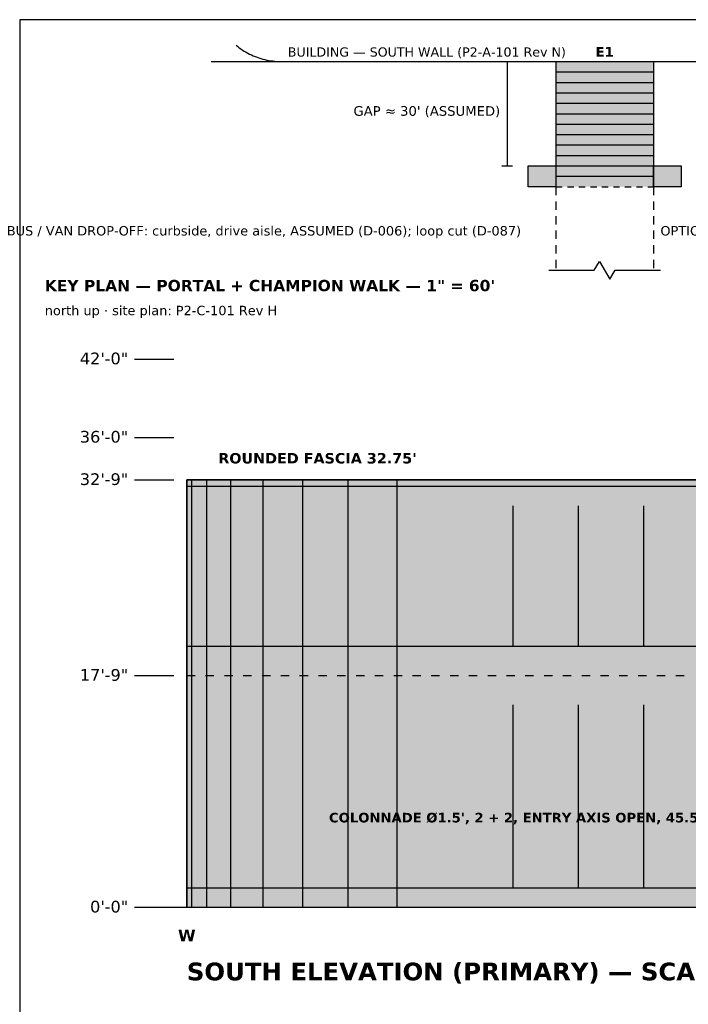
# Model space of a CAD drawing. Header units: inches. Extents: x 0.5 to 16.5, y 0.5 to 10.5.
# Tile 3 of 24: x 0.5 to 3.7, y 5.8 to 10.5. Entities that reach past the tile are written whole.
import ezdxf
from ezdxf.enums import TextEntityAlignment as Align

# ---------------------------------------------------------------- set-up
doc = ezdxf.new("R2010")
doc.units = ezdxf.units.IN
doc.header["$MEASUREMENT"] = 0
for name, color, linetype in [('A-ELEV-DATM', 7, 'Continuous'), ('A-ELEV-FACD', 7, 'Continuous'), ('A-ELEV-FILL', 7, 'Continuous'), ('A-ELEV-HIDN', 7, 'Continuous'), ('A-ELEV-IDEN', 7, 'Continuous'), ('A-ELEV-OTLN', 7, 'Continuous'), ('G-ANNO-TTLB', 7, 'Continuous')]:
    doc.layers.add(name, color=color, linetype=linetype)
doc.styles.add('KS-BOLD', font='DejaVuSans-Bold.ttf')
doc.styles.add('KS-REG', font='DejaVuSans.ttf')

msp = doc.modelspace()

# ---------------------------------------------------------------- hatches: boundary and pattern name
at = {"layer": 'A-ELEV-FILL', "true_color": 0xb5654a}
msp.add_hatch(color=7, dxfattribs=at).paths.add_polyline_path([(3.0667, 10.3), (3.5333, 10.3), (3.5333, 9.7), (3.0667, 9.7)])
at = {"layer": 'A-ELEV-FILL', "true_color": 0xe4e4e4}
msp.add_hatch(color=7, dxfattribs=at).paths.add_polyline_path([(1.3, 6.25), (14.425, 6.25), (14.425, 8.2969), (1.3, 8.2969)])
at = {"layer": 'A-ELEV-FILL', "true_color": 0xc9c6be}
msp.add_hatch(color=7, dxfattribs=at).paths.add_polyline_path([(1.3, 6.25), (14.425, 6.25), (14.425, 8.2969), (1.3, 8.2969)])
at = {"layer": 'A-ELEV-FILL', "true_color": 0x918f89}
for points in [[(1.3, 8.1719), (1.324, 8.1719), (1.324, 8.2969), (1.3, 8.2969)], [(1.3, 7.2188), (1.324, 7.2188), (1.324, 7.5), (1.3, 7.5)], [(1.3, 6.25), (1.324, 6.25), (1.324, 6.3438), (1.3, 6.3438)]]:
    msp.add_hatch(color=7, dxfattribs=at).paths.add_polyline_path(points)
at = {"layer": 'A-ELEV-FILL', "true_color": 0x98958f}
for points in [[(1.324, 8.1719), (1.3952, 8.1719), (1.3952, 8.2969), (1.324, 8.2969)], [(1.324, 7.2188), (1.3952, 7.2188), (1.3952, 7.5), (1.324, 7.5)], [(1.324, 6.25), (1.3952, 6.25), (1.3952, 6.3438), (1.324, 6.3438)]]:
    msp.add_hatch(color=7, dxfattribs=at).paths.add_polyline_path(points)
at = {"layer": 'A-ELEV-FILL', "true_color": 0x9f9c96}
for points in [[(1.3952, 8.1719), (1.5107, 8.1719), (1.5107, 8.2969), (1.3952, 8.2969)], [(1.3952, 7.2188), (1.5107, 7.2188), (1.5107, 7.5), (1.3952, 7.5)], [(1.3952, 6.25), (1.5107, 6.25), (1.5107, 6.3438), (1.3952, 6.3438)]]:
    msp.add_hatch(color=7, dxfattribs=at).paths.add_polyline_path(points)
at = {"layer": 'A-ELEV-FILL', "true_color": 0xa6a39d}
for points in [[(1.5107, 8.1719), (1.6661, 8.1719), (1.6661, 8.2969), (1.5107, 8.2969)], [(1.5107, 7.2188), (1.6661, 7.2188), (1.6661, 7.5), (1.5107, 7.5)], [(1.5107, 6.25), (1.6661, 6.25), (1.6661, 6.3438), (1.5107, 6.3438)]]:
    msp.add_hatch(color=7, dxfattribs=at).paths.add_polyline_path(points)
at = {"layer": 'A-ELEV-FILL', "true_color": 0xadaaa3}
for points in [[(1.6661, 8.1719), (1.8555, 8.1719), (1.8555, 8.2969), (1.6661, 8.2969)], [(1.6661, 7.2188), (1.8555, 7.2188), (1.8555, 7.5), (1.6661, 7.5)], [(1.6661, 6.25), (1.8555, 6.25), (1.8555, 6.3438), (1.6661, 6.3438)]]:
    msp.add_hatch(color=7, dxfattribs=at).paths.add_polyline_path(points)
at = {"layer": 'A-ELEV-FILL', "true_color": 0xb4b1aa}
for points in [[(1.8555, 8.1719), (2.0716, 8.1719), (2.0716, 8.2969), (1.8555, 8.2969)], [(1.8555, 7.2188), (2.0716, 7.2188), (2.0716, 7.5), (1.8555, 7.5)], [(1.8555, 6.25), (2.0716, 6.25), (2.0716, 6.3438), (1.8555, 6.3438)]]:
    msp.add_hatch(color=7, dxfattribs=at).paths.add_polyline_path(points)
at = {"layer": 'A-ELEV-FILL', "true_color": 0xbbb8b1}
for points in [[(2.0716, 8.1719), (2.3061, 8.1719), (2.3061, 8.2969), (2.0716, 8.2969)], [(2.0716, 7.2188), (2.3061, 7.2188), (2.3061, 7.5), (2.0716, 7.5)], [(2.0716, 6.25), (2.3061, 6.25), (2.3061, 6.3438), (2.0716, 6.3438)]]:
    msp.add_hatch(color=7, dxfattribs=at).paths.add_polyline_path(points)
at = {"layer": 'A-ELEV-FILL', "true_color": 0xc2bfb7}
for points in [[(2.3061, 8.1719), (2.55, 8.1719), (2.55, 8.2969), (2.3061, 8.2969)], [(2.3061, 7.2188), (2.55, 7.2188), (2.55, 7.5), (2.3061, 7.5)], [(2.3061, 6.25), (2.55, 6.25), (2.55, 6.3438), (2.3061, 6.3438)]]:
    msp.add_hatch(color=7, dxfattribs=at).paths.add_polyline_path(points)
at = {"layer": 'A-ELEV-FILL', "true_color": 0x4f6a7d}
for points in [[(1.3, 7.5), (14.425, 7.5), (14.425, 8.1719), (1.3, 8.1719)], [(1.3, 6.3438), (14.425, 6.3438), (14.425, 7.2188), (1.3, 7.2188)]]:
    msp.add_hatch(color=7, dxfattribs=at).paths.add_polyline_path(points)
at = {"layer": 'A-ELEV-FILL', "true_color": 0x394c5a}
for points in [[(1.3, 7.5), (1.324, 7.5), (1.324, 8.1719), (1.3, 8.1719)], [(1.3, 6.3438), (1.324, 6.3438), (1.324, 7.2188), (1.3, 7.2188)]]:
    msp.add_hatch(color=7, dxfattribs=at).paths.add_polyline_path(points)
at = {"layer": 'A-ELEV-FILL', "true_color": 0x3c505e}
for points in [[(1.324, 7.5), (1.3952, 7.5), (1.3952, 8.1719), (1.324, 8.1719)], [(1.324, 6.3438), (1.3952, 6.3438), (1.3952, 7.2188), (1.324, 7.2188)]]:
    msp.add_hatch(color=7, dxfattribs=at).paths.add_polyline_path(points)
at = {"layer": 'A-ELEV-FILL', "true_color": 0x3e5463}
for points in [[(1.3952, 7.5), (1.5107, 7.5), (1.5107, 8.1719), (1.3952, 8.1719)], [(1.3952, 6.3438), (1.5107, 6.3438), (1.5107, 7.2188), (1.3952, 7.2188)]]:
    msp.add_hatch(color=7, dxfattribs=at).paths.add_polyline_path(points)
at = {"layer": 'A-ELEV-FILL', "true_color": 0x415767}
for points in [[(1.5107, 7.5), (1.6661, 7.5), (1.6661, 8.1719), (1.5107, 8.1719)], [(1.5107, 6.3438), (1.6661, 6.3438), (1.6661, 7.2188), (1.5107, 7.2188)]]:
    msp.add_hatch(color=7, dxfattribs=at).paths.add_polyline_path(points)
at = {"layer": 'A-ELEV-FILL', "true_color": 0x445b6c}
for points in [[(1.6661, 7.5), (1.8555, 7.5), (1.8555, 8.1719), (1.6661, 8.1719)], [(1.6661, 6.3438), (1.8555, 6.3438), (1.8555, 7.2188), (1.6661, 7.2188)]]:
    msp.add_hatch(color=7, dxfattribs=at).paths.add_polyline_path(points)
at = {"layer": 'A-ELEV-FILL', "true_color": 0x475f70}
for points in [[(1.8555, 7.5), (2.0716, 7.5), (2.0716, 8.1719), (1.8555, 8.1719)], [(1.8555, 6.3438), (2.0716, 6.3438), (2.0716, 7.2188), (1.8555, 7.2188)]]:
    msp.add_hatch(color=7, dxfattribs=at).paths.add_polyline_path(points)
at = {"layer": 'A-ELEV-FILL', "true_color": 0x496374}
for points in [[(2.0716, 7.5), (2.3061, 7.5), (2.3061, 8.1719), (2.0716, 8.1719)], [(2.0716, 6.3438), (2.3061, 6.3438), (2.3061, 7.2188), (2.0716, 7.2188)]]:
    msp.add_hatch(color=7, dxfattribs=at).paths.add_polyline_path(points)
at = {"layer": 'A-ELEV-FILL', "true_color": 0x4c6679}
for points in [[(2.3061, 7.5), (2.55, 7.5), (2.55, 8.1719), (2.3061, 8.1719)], [(2.3061, 6.3438), (2.55, 6.3438), (2.55, 7.2188), (2.3061, 7.2188)]]:
    msp.add_hatch(color=7, dxfattribs=at).paths.add_polyline_path(points)
at = {"layer": 'A-ELEV-OTLN', "true_color": 0xd8ccb0}
for points in [[(2.9333, 9.8), (3.0667, 9.8), (3.0667, 9.7), (2.9333, 9.7)], [(3.5333, 9.8), (3.6667, 9.8), (3.6667, 9.7), (3.5333, 9.7)]]:
    msp.add_hatch(color=7, dxfattribs=at).paths.add_polyline_path(points)

# ---------------------------------------------------------------- linework, layer by layer
at = {"layer": 'A-ELEV-DATM'}
for p, q in [((2.8083, 10.3), (2.8583, 10.3)), ((2.8333, 10.3), (2.8333, 9.8)), ((2.8083, 9.8), (2.8583, 9.8)), ((1.05, 8.875), (1.2375, 8.875)), ((1.05, 8.5), (1.2375, 8.5)), ((1.05, 8.2969), (1.2375, 8.2969)), ((1.05, 7.3594), (1.2375, 7.3594)), ((1.05, 6.25), (1.2375, 6.25))]:
    msp.add_line(p, q, dxfattribs=at)
at = {"layer": 'A-ELEV-FACD'}
for p, q in [((1.3, 8.2969), (14.425, 8.2969)), ((1.3, 6.25), (1.3, 8.2969)), ((1.3, 8.2656), (14.425, 8.2656)), ((1.324, 6.25), (1.324, 8.2969)), ((1.3952, 6.25), (1.3952, 8.2969)), ((1.5107, 6.25), (1.5107, 8.2969)), ((1.6661, 6.25), (1.6661, 8.2969)), ((1.8555, 6.25), (1.8555, 8.2969)), ((2.0716, 6.25), (2.0716, 8.2969)), ((2.3061, 6.25), (2.3061, 8.2969)), ((2.8625, 7.5), (2.8625, 8.1719)), ((3.175, 7.5), (3.175, 8.1719)), ((3.4875, 7.5), (3.4875, 8.1719)), ((1.3, 7.5), (14.425, 7.5)), ((2.8625, 6.3438), (2.8625, 7.2188)), ((3.175, 6.3438), (3.175, 7.2188)), ((3.4875, 6.3438), (3.4875, 7.2188)), ((1.3, 6.3438), (14.425, 6.3438))]:
    msp.add_line(p, q, dxfattribs=at)
at = {"layer": 'A-ELEV-FILL'}
for p, q in [((1.4167, 10.3), (4.9167, 10.3)), ((3.0667, 10.25), (3.5333, 10.25)), ((3.0667, 10.2), (3.5333, 10.2)), ((3.0667, 10.15), (3.5333, 10.15)), ((3.0667, 10.1), (3.5333, 10.1)), ((3.0667, 10.05), (3.5333, 10.05)), ((3.0667, 10), (3.5333, 10)), ((3.0667, 9.95), (3.5333, 9.95)), ((3.0667, 9.9), (3.5333, 9.9)), ((3.0667, 9.85), (3.5333, 9.85)), ((3.0667, 9.8), (3.5333, 9.8)), ((3.0667, 9.75), (3.5333, 9.75))]:
    msp.add_line(p, q, dxfattribs=at)
at = {"layer": 'A-ELEV-HIDN'}
for p, q in [((3.0667, 9.8), (3.0967, 9.8)), ((3.1217, 9.8), (3.1517, 9.8)), ((3.1767, 9.8), (3.2067, 9.8)), ((3.2317, 9.8), (3.2617, 9.8)), ((3.2867, 9.8), (3.3167, 9.8)), ((3.3417, 9.8), (3.3717, 9.8)), ((3.3967, 9.8), (3.4267, 9.8)), ((3.4517, 9.8), (3.4817, 9.8)), ((3.5067, 9.8), (3.5333, 9.8)), ((3.0667, 9.7), (3.0667, 9.66)), ((3.0667, 9.7), (3.0967, 9.7)), ((3.1217, 9.7), (3.1517, 9.7)), ((3.1767, 9.7), (3.2067, 9.7)), ((3.2317, 9.7), (3.2617, 9.7)), ((3.2867, 9.7), (3.3167, 9.7)), ((3.3417, 9.7), (3.3717, 9.7)), ((3.3967, 9.7), (3.4267, 9.7)), ((3.4517, 9.7), (3.4817, 9.7)), ((3.5067, 9.7), (3.5333, 9.7)), ((3.5333, 9.7), (3.5333, 9.66)), ((3.0667, 9.63), (3.0667, 9.59)), ((3.5333, 9.63), (3.5333, 9.59)), ((3.0667, 9.56), (3.0667, 9.52)), ((3.5333, 9.56), (3.5333, 9.52)), ((3.0667, 9.49), (3.0667, 9.45)), ((3.5333, 9.49), (3.5333, 9.45)), ((3.0667, 9.42), (3.0667, 9.38)), ((3.5333, 9.42), (3.5333, 9.38)), ((3.0667, 9.35), (3.0667, 9.31)), ((3.5333, 9.35), (3.5333, 9.31)), ((1.3, 7.3594), (1.34, 7.3594)), ((1.39, 7.3594), (1.43, 7.3594)), ((1.48, 7.3594), (1.52, 7.3594)), ((1.57, 7.3594), (1.61, 7.3594)), ((1.66, 7.3594), (1.7, 7.3594)), ((1.75, 7.3594), (1.79, 7.3594)), ((1.84, 7.3594), (1.88, 7.3594)), ((1.93, 7.3594), (1.97, 7.3594)), ((2.02, 7.3594), (2.06, 7.3594)), ((2.11, 7.3594), (2.15, 7.3594)), ((2.2, 7.3594), (2.24, 7.3594)), ((2.29, 7.3594), (2.33, 7.3594)), ((2.38, 7.3594), (2.42, 7.3594)), ((2.47, 7.3594), (2.51, 7.3594)), ((2.56, 7.3594), (2.6, 7.3594)), ((2.65, 7.3594), (2.69, 7.3594)), ((2.74, 7.3594), (2.78, 7.3594)), ((2.83, 7.3594), (2.87, 7.3594)), ((2.92, 7.3594), (2.96, 7.3594)), ((3.01, 7.3594), (3.05, 7.3594)), ((3.1, 7.3594), (3.14, 7.3594)), ((3.19, 7.3594), (3.23, 7.3594)), ((3.28, 7.3594), (3.32, 7.3594)), ((3.37, 7.3594), (3.41, 7.3594)), ((3.46, 7.3594), (3.5, 7.3594)), ((3.55, 7.3594), (3.59, 7.3594)), ((3.64, 7.3594), (3.68, 7.3594))]:
    msp.add_line(p, q, dxfattribs=at)
at = {"layer": 'A-ELEV-OTLN'}
for p, q in [((1.5357, 10.378), (1.5433, 10.3719)), ((1.5433, 10.3719), (1.5509, 10.366)), ((1.5509, 10.366), (1.5588, 10.3603)), ((1.5588, 10.3603), (1.5668, 10.3548)), ((1.5668, 10.3548), (1.575, 10.3496)), ((1.575, 10.3496), (1.5833, 10.3447)), ((1.5833, 10.3447), (1.5918, 10.3399)), ((1.5918, 10.3399), (1.6004, 10.3355)), ((1.6004, 10.3355), (1.6091, 10.3312)), ((1.6091, 10.3312), (1.618, 10.3273)), ((1.618, 10.3273), (1.6269, 10.3236)), ((1.6269, 10.3236), (1.636, 10.3201)), ((1.636, 10.3201), (1.6452, 10.3169)), ((1.6452, 10.3169), (1.6544, 10.314)), ((1.6544, 10.314), (1.6637, 10.3114)), ((1.6637, 10.3114), (1.6731, 10.309)), ((1.6731, 10.309), (1.6826, 10.3069)), ((1.6826, 10.3069), (1.6921, 10.3051)), ((1.6921, 10.3051), (1.7017, 10.3035)), ((1.7017, 10.3035), (1.7113, 10.3023)), ((1.7113, 10.3023), (1.7209, 10.3013)), ((1.7209, 10.3013), (1.7306, 10.3006)), ((1.7306, 10.3006), (1.7403, 10.3001)), ((1.7403, 10.3001), (1.75, 10.3)), ((1.75, 10.3), (4.5833, 10.3)), ((3.0667, 10.3), (3.0667, 9.7)), ((3.5333, 10.3), (3.5333, 9.7)), ((3.25, 9.3), (3.275, 9.3417)), ((3.275, 9.3417), (3.325, 9.2583)), ((3.0333, 9.3), (3.25, 9.3)), ((3.325, 9.2583), (3.35, 9.3)), ((3.35, 9.3), (3.5667, 9.3)), ((1.175, 6.25), (16.425, 6.25))]:
    msp.add_line(p, q, dxfattribs=at)
for points in [[(2.9333, 9.8), (3.0667, 9.8), (3.0667, 9.7), (2.9333, 9.7)], [(3.5333, 9.8), (3.6667, 9.8), (3.6667, 9.7), (3.5333, 9.7)], [(1.3, 6.25), (14.425, 6.25), (14.425, 8.2969), (1.3, 8.2969)]]:
    msp.add_lwpolyline(points, close=True, dxfattribs=at)
at = {"layer": 'G-ANNO-TTLB'}
msp.add_lwpolyline([(0.5, 0.5), (16.5, 0.5), (16.5, 10.5), (0.5, 10.5)], close=True, dxfattribs=at)

# ---------------------------------------------------------------- texts
at = {"layer": 'A-ELEV-DATM', "style": 'KS-REG'}
for s, height, p in [("GAP ≈ 30' (ASSUMED)", 0.046, (2.8, 10.04)), ('42\'-0"', 0.056, (1.0188, 8.85)), ('36\'-0"', 0.056, (1.0188, 8.475)), ('32\'-9"', 0.056, (1.0188, 8.2719)), ('17\'-9"', 0.056, (1.0188, 7.3344)), ('0\'-0"', 0.056, (1.0188, 6.225))]:
    msp.add_text(s, height=height, dxfattribs=at).set_placement(p, align=Align.RIGHT)
at = {"layer": 'A-ELEV-IDEN'}
for s, height, style, p in [('BUILDING — SOUTH WALL (P2-A-101 Rev N)', 0.044, 'KS-REG', (1.7833, 10.3233)), ('OPTION: extend the walk to parking later', 0.045, 'KS-REG', (3.5667, 9.4667)), ('KEY PLAN — PORTAL + CHAMPION WALK — 1" = 60\'', 0.054, 'KS-BOLD', (0.62, 9.2)), ('north up · site plan: P2-C-101 Rev H', 0.045, 'KS-REG', (0.62, 9.085)), ('SOUTH ELEVATION (PRIMARY) — SCALE 1/16" = 1\'-0"', 0.085, 'KS-BOLD', (1.3, 5.9))]:
    msp.add_text(s, height=height, dxfattribs=dict(at, style=style)).set_placement(p)
at = {"layer": 'A-ELEV-IDEN', "style": 'KS-BOLD'}
for s, height, p in [('E1', 0.046, (3.3, 10.3233)), ("ROUNDED FASCIA 32.75'", 0.05, (1.925, 8.375)), ('W', 0.056, (1.3, 6.0875))]:
    msp.add_text(s, height=height, dxfattribs=at).set_placement(p, align=Align.CENTER)
at = {"layer": 'A-ELEV-IDEN'}
for s, height, style, p in [('BUS / VAN DROP-OFF: curbside, drive aisle, ASSUMED (D-006); loop cut (D-087)', 0.045, 'KS-REG', (2.9, 9.4667)), ("COLONNADE Ø1.5', 2 + 2, ENTRY AXIS OPEN, 45.5' CENTRE BAY / 14.5' SIDES + 12' CANOPY (D-090, ASSUMED)", 0.046, 'KS-BOLD', (5.9094, 6.6562))]:
    msp.add_text(s, height=height, dxfattribs=dict(at, style=style)).set_placement(p, align=Align.RIGHT)

doc.saveas('drawing.dxf')
